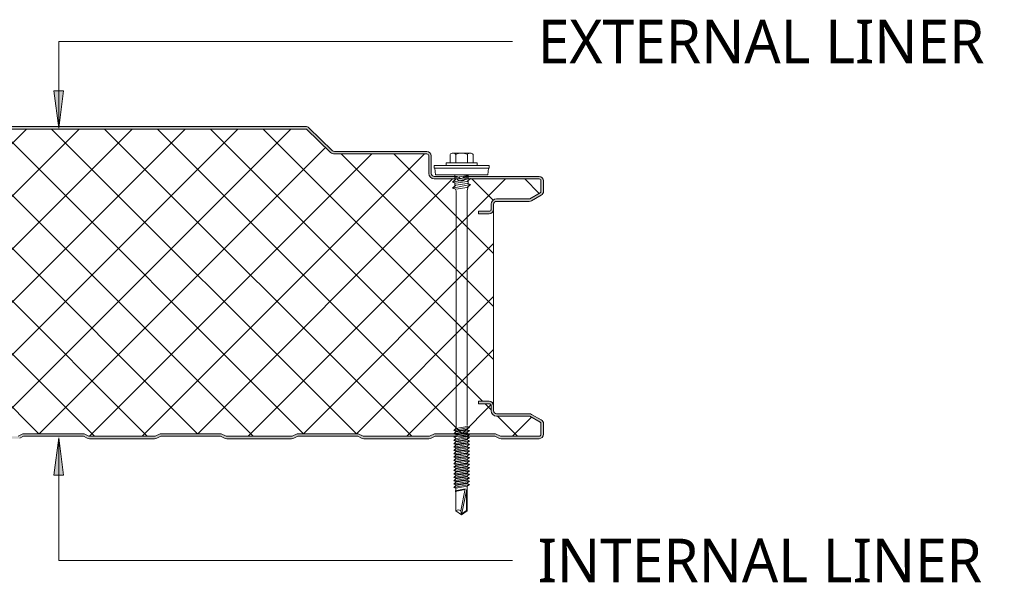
# Model space of a CAD drawing. Header units: millimetres. Extents: x 9340 to 17552, y -5453 to 669.
# Tile 4 of 10: x 10270 to 10665, y -5431 to -5205. Entities that reach past the tile are written whole.
import ezdxf

# ---------------------------------------------------------------- set-up
doc = ezdxf.new("R2010")
doc.units = ezdxf.units.MM
doc.layers.add('A-DETL-GENF', color=92, linetype='Continuous', lineweight=13)
doc.layers.add('G-ANNO-TEXT', color=231, linetype='Continuous', lineweight=9)
doc.styles.add('Yu Gothic_1', font='Yu Gothic.ttf', dxfattribs={"height": 17.5})

# ---------------------------------------------------------------- blocks, each defined once
blk = doc.blocks.new('HFX 1000 - 1 RIB - FINELINE - HFX 1000 125mm - 1 RIB - FINELINE-4408352-ALL PANELS 2')
at = {"layer": 'A-DETL-GENF'}
h = blk.add_hatch(color=256, dxfattribs=at)
h.paths.add_polyline_path([(1.8, 0), (17.49, 0.06), (17.94, 0.22), (19.5, 1), (43.5, 1), (45.51, 0.06), (46, 0), (72.49, 0.06), (72.94, 0.22), (74.5, 1), (98.5, 1), (100.51, 0.06), (101, 0), (127.49, 0.06), (127.94, 0.22), (129.5, 1), (153.5, 1), (155.51, 0.06), (156, 0), (182.49, 0.06), (182.94, 0.22), (184.5, 1), (208.5, 1), (210.51, 0.06), (211, 0), (237.49, 0.06), (237.94, 0.22), (239.56, 1), (263.5, 1), (265.51, 0.06), (266, 0), (292.49, 0.06), (292.94, 0.22), (294.5, 1), (318.5, 1), (320.51, 0.06), (321, 0), (347.49, 0.06), (347.94, 0.22), (349.5, 1), (373.5, 1), (375.51, 0.06), (376, 0), (402.49, 0.06), (402.99, 0.24), (404.5, 1), (428.5, 1), (430.51, 0.06), (431, 0), (457.49, 0.06), (457.94, 0.22), (459.5, 1), (483.5, 1), (485.51, 0.06), (486, 0), (512.49, 0.06), (512.94, 0.22), (514.5, 1), (538.5, 1), (540.51, 0.06), (541, 0), (567.49, 0.06), (567.94, 0.22), (569.5, 1), (593.5, 1), (595.51, 0.06), (596, 0), (622.49, 0.06), (622.94, 0.22), (624.5, 1), (648.5, 1), (650.51, 0.06), (651, 0), (677.49, 0.06), (677.94, 0.22), (679.5, 1), (703.5, 1), (705.51, 0.06), (706, 0), (732.49, 0.06), (732.94, 0.22), (734.5, 1), (758.5, 1), (760.51, 0.06), (761, 0), (787.49, 0.06), (787.94, 0.22), (789.5, 1), (813.5, 1), (815.51, 0.06), (816, 0), (842.49, 0.06), (842.94, 0.22), (844.5, 1), (868.5, 1), (870.51, 0.06), (871, 0), (897.49, 0.06), (897.94, 0.22), (899.5, 1), (923.5, 1), (925.51, 0.06), (926, 0), (952.49, 0.06), (952.94, 0.22), (954.5, 1), (978.5, 1), (980.51, 0.06), (981, 0), (996.6, 0.05), (996.67, 0.06), (997.1, 0.24), (997.48, 0.53), (997.76, 0.9), (997.94, 1.33), (998, 2.18), (998, 5.96), (997.9, 6.53), (997.76, 6.86), (997.48, 7.23), (997, 7.58), (993.22, 9.76), (992.69, 9.95), (992.32, 10), (978.89, 10.04), (978.6, 10.16), (978.35, 10.35), (978.16, 10.6), (978.04, 10.89), (978, 11.2), (977.99, 13.32), (977.9, 13.77), (977.76, 14.1), (977.48, 14.47), (977, 14.8), (976.51, 14.96), (975.92, 15), (972, 15), (972, 14), (976.41, 13.97), (976.77, 13.77), (976.98, 13.41), (977, 13.2), (977, 11.2), (977.08, 10.63), (977.3, 10.1), (977.65, 9.64), (978.1, 9.29), (978.74, 9.06), (979.2, 9), (992.54, 9), (996.77, 6.53), (996.98, 6.17), (997, 5.96), (996.98, 1.59), (996.77, 1.23), (996.41, 1.03), (996.2, 1), (980.74, 1), (978.63, 2), (954.27, 2), (952.27, 1), (925.74, 1), (923.74, 2), (899.27, 2), (897.27, 1), (870.74, 1), (868.74, 2), (844.27, 2), (842.27, 1), (815.74, 1), (813.74, 2), (789.27, 2), (787.27, 1), (760.74, 1), (758.74, 2), (734.27, 2), (732.27, 1), (705.74, 1), (703.74, 2), (679.27, 2), (677.27, 1), (650.74, 1), (648.74, 2), (624.27, 2), (622.27, 1), (595.74, 1), (593.74, 2), (569.27, 2), (567.27, 1), (540.74, 1), (538.74, 2), (514.27, 2), (512.27, 1), (485.74, 1), (483.74, 2), (459.27, 2), (457.27, 1), (430.74, 1), (428.74, 2), (404.27, 2), (402.27, 1), (375.74, 1), (373.74, 2), (349.27, 2), (347.27, 1), (320.74, 1), (318.74, 2), (294.27, 2), (292.27, 1), (265.74, 1), (263.74, 2), (239.27, 2), (237.27, 1), (210.74, 1), (208.74, 2), (184.27, 2), (182.27, 1), (155.74, 1), (153.74, 2), (129.27, 2), (127.27, 1), (100.74, 1), (98.74, 2), (74.27, 2), (72.27, 1), (45.74, 1), (43.74, 2), (19.27, 2), (17.27, 1), (1.59, 1.03), (1.23, 1.23), (1.03, 1.59), (1, 2), (1, 9.3), (0.93, 9.87), (0.71, 10.4), (0.36, 10.86), (-0.1, 11.21), (-0.63, 11.43), (-1.2, 11.5), (-20.41, 11.53), (-20.77, 11.73), (-20.97, 12.09), (-21, 12.3), (-20.97, 13.41), (-20.77, 13.77), (-20.41, 13.97), (-20.2, 14), (-16, 14), (-16, 15), (-20.41, 14.97), (-20.67, 14.94), (-21.1, 14.76), (-21.47, 14.47), (-21.8, 14), (-21.94, 13.67), (-22, 13.2), (-21.99, 12.21), (-21.9, 11.73), (-21.76, 11.4), (-21.47, 11.03), (-21, 10.7), (-20.67, 10.56), (-20.2, 10.5), (-0.89, 10.46), (-0.6, 10.34), (-0.35, 10.15), (-0.1, 9.75), (-0.04, 9.61), (0, 9.3), (0, 1.8), (0.13, 1.18), (0.24, 0.9), (0.53, 0.53), (1, 0.2), (1.33, 0.06), (1.59, 0.03)])
h.paths.add_polyline_path([(972.64, 90.19), (976.2, 90.19), (976.67, 90.26), (977.1, 90.44), (977.48, 90.72), (977.76, 91.09), (977.94, 91.53), (978, 91.99), (978.04, 94.31), (978.16, 94.59), (978.35, 94.84), (978.63, 95.05), (978.89, 95.15), (979.2, 95.19), (992.69, 95.24), (992.79, 95.26), (993.22, 95.44), (997.1, 97.67), (997.48, 97.96), (997.76, 98.33), (997.94, 98.77), (998, 99.23), (998, 103.39), (997.94, 103.86), (997.76, 104.29), (997.48, 104.67), (997, 104.99), (996.63, 105.14), (996.04, 105.19), (966.65, 105.14), (966.33, 105.04), (965.76, 104.67), (965.38, 104.4), (964.92, 104.33), (964.48, 104.48), (963.67, 105.04), (963.32, 105.16), (962.95, 105.19), (953.89, 105.24), (953.6, 105.36), (953.35, 105.55), (953.1, 105.94), (953.04, 106.08), (953, 106.39), (953, 113.39), (952.94, 113.86), (952.65, 114.44), (952.48, 114.67), (952, 114.99), (951.67, 115.13), (951.2, 115.19), (913.85, 115.23), (913.56, 115.35), (913.01, 115.83), (903.64, 124.89), (903.55, 124.96), (902.99, 125.15), (902.66, 125.19), (452.34, 125.15), (452.11, 125.1), (451.78, 124.96), (451.41, 124.68), (441.73, 115.34), (441.29, 115.21), (441.17, 115.19), (413.85, 115.23), (413.56, 115.35), (413.07, 115.77), (403.62, 124.91), (403.36, 125.04), (402.99, 125.15), (402.66, 125.19), (-47.66, 125.15), (-47.79, 125.14), (-48.22, 124.96), (-48.59, 124.68), (-55.75, 117.65), (-55.95, 117.11), (-55.98, 116.71), (-55.98, 116.56), (-55.88, 116.19), (-55.7, 115.86), (-55.44, 115.58), (-55.13, 115.37), (-54.54, 115.21), (-53.99, 115.19), (-26.2, 115.15), (-0.56, 107.27), (-0.33, 107.09), (-0.15, 106.85), (-0.04, 106.56), (0, 106.26), (-0.04, 96.08), (-0.16, 95.79), (-0.35, 95.55), (-0.63, 95.34), (-0.89, 95.24), (-1.2, 95.19), (-20.41, 95.17), (-20.67, 95.13), (-21.1, 94.95), (-21.47, 94.67), (-21.8, 94.19), (-21.94, 93.86), (-22, 93.39), (-22, 91.99), (-21.94, 91.53), (-21.76, 91.09), (-21.47, 90.72), (-21.1, 90.44), (-20.67, 90.26), (-20.2, 90.19), (-16, 90.19), (-16, 91.19), (-20.41, 91.22), (-20.77, 91.43), (-20.97, 91.79), (-21, 91.99), (-20.97, 93.6), (-20.77, 93.96), (-20.41, 94.17), (-20.2, 94.19), (-1.2, 94.19), (-0.63, 94.27), (-0.1, 94.49), (0.36, 94.84), (0.71, 95.29), (0.93, 95.83), (1, 96.39), (1, 106.26), (0.93, 106.82), (0.72, 107.34), (0.39, 107.79), (-0.05, 108.14), (-0.56, 108.37), (-26.2, 116.19), (-54.54, 116.21), (-54.82, 116.37), (-54.96, 116.6), (-54.99, 116.87), (-54.88, 117.14), (-54.67, 117.37), (-47.66, 124.19), (402.99, 124.19), (412.62, 114.82), (413.07, 114.48), (413.59, 114.27), (414.15, 114.19), (441.17, 114.19), (441.73, 114.27), (442.26, 114.48), (442.71, 114.82), (452.34, 124.19), (902.99, 124.19), (912.62, 114.82), (913.07, 114.48), (913.59, 114.27), (914.15, 114.19), (951.41, 114.17), (951.77, 113.96), (951.98, 113.6), (952, 113.39), (952, 106.39), (952.08, 105.83), (952.3, 105.29), (952.65, 104.84), (953.1, 104.49), (953.63, 104.27), (954.2, 104.19), (963.35, 104.19), (963.67, 103.83), (964.07, 103.56), (964.52, 103.39), (965, 103.33), (965.48, 103.39), (965.93, 103.56), (966.33, 103.83), (966.65, 104.19), (996.41, 104.17), (996.77, 103.96), (996.98, 103.6), (997, 103.39), (996.98, 99.03), (996.77, 98.67), (996.6, 98.54), (992.54, 96.19), (979.2, 96.19), (978.63, 96.12), (978.1, 95.9), (977.65, 95.55), (977.3, 95.09), (977.08, 94.56), (977, 93.99), (976.98, 91.79), (976.77, 91.43), (976.41, 91.22), (976.2, 91.19), (972, 91.19), (972, 90.19), (972.58, 90.19)])
h = blk.add_hatch(dxfattribs=at)
h.set_pattern_fill('FP_4', color=256, style=0, pattern_type=2)
h.set_pattern_definition([(45, (-9482.213, 5373.234), (-10.606602, 10.606602), []), (135, (-9482.213, 5373.234), (-10.606602, -10.606602), [])])
h.paths.add_polyline_path([(1.8, 1), (17.27, 1), (19.27, 2), (43.74, 2), (45.74, 1), (72.27, 1), (74.27, 2), (98.74, 2), (100.74, 1), (127.27, 1), (129.27, 2), (153.74, 2), (155.74, 1), (182.27, 1), (184.27, 2), (208.74, 2), (210.74, 1), (237.27, 1), (239.27, 2), (263.74, 2), (265.74, 1), (292.27, 1), (294.27, 2), (318.74, 2), (320.74, 1), (347.27, 1), (349.27, 2), (373.74, 2), (375.74, 1), (402.27, 1), (404.27, 2), (428.74, 2), (430.74, 1), (457.27, 1), (459.27, 2), (483.74, 2), (485.74, 1), (512.27, 1), (514.27, 2), (538.74, 2), (540.74, 1), (567.27, 1), (569.27, 2), (593.74, 2), (595.74, 1), (622.27, 1), (624.27, 2), (648.74, 2), (650.74, 1), (677.27, 1), (679.27, 2), (703.74, 2), (705.74, 1), (732.27, 1), (734.27, 2), (758.74, 2), (760.74, 1), (787.27, 1), (789.27, 2), (813.74, 2), (815.74, 1), (842.27, 1), (844.27, 2), (868.74, 2), (870.74, 1), (897.27, 1), (899.27, 2), (923.74, 2), (925.74, 1), (952.27, 1), (954.27, 2), (978.74, 2), (980.74, 1), (996.41, 1.03), (996.77, 1.23), (996.9, 1.4), (997, 1.8), (997, 5.96), (996.9, 6.36), (996.6, 6.65), (992.54, 9), (979.2, 9), (978.63, 9.07), (978.1, 9.29), (977.65, 9.64), (977.3, 10.1), (977.08, 10.63), (977, 11.2), (977, 13.2), (976.9, 13.6), (976.6, 13.89), (976.2, 14), (972, 14), (972, 15), (976.2, 15), (976.67, 14.94), (977.1, 14.76), (977.48, 14.47), (977.76, 14.1), (977.94, 13.67), (978, 13.2), (978, 91.99), (977.94, 91.53), (977.76, 91.09), (977.48, 90.72), (977.1, 90.44), (976.67, 90.26), (976.2, 90.19), (972, 90.19), (972, 91.19), (976.41, 91.22), (976.77, 91.43), (976.9, 91.59), (977, 91.99), (977, 93.99), (977.08, 94.56), (977.3, 95.09), (977.65, 95.55), (978.1, 95.9), (978.63, 96.12), (979.2, 96.19), (992.54, 96.19), (996.77, 98.67), (996.9, 98.83), (997, 99.23), (997, 103.39), (996.9, 103.79), (996.6, 104.09), (996.2, 104.19), (966.65, 104.19), (966.33, 103.83), (965.93, 103.56), (965.48, 103.39), (965, 103.33), (964.52, 103.39), (964.07, 103.56), (963.67, 103.83), (963.35, 104.19), (954.2, 104.19), (953.63, 104.27), (953.1, 104.49), (952.65, 104.84), (952.3, 105.29), (952.08, 105.83), (952, 106.39), (952, 113.39), (951.9, 113.79), (951.6, 114.09), (951.2, 114.19), (914.15, 114.19), (913.59, 114.27), (913.07, 114.48), (912.62, 114.82), (902.99, 124.19), (452.34, 124.19), (442.71, 114.82), (442.26, 114.48), (441.73, 114.27), (441.17, 114.19), (414.15, 114.19), (413.59, 114.27), (413.07, 114.48), (412.62, 114.82), (402.99, 124.19), (-47.66, 124.19), (-54.91, 117.11), (-54.97, 116.99), (-54.95, 116.57), (-54.79, 116.34), (-54.54, 116.21), (-54.4, 116.19), (-26.2, 116.19), (-0.56, 108.37), (-0.05, 108.14), (0.39, 107.79), (0.72, 107.34), (0.93, 106.82), (1, 106.26), (1, 96.39), (0.93, 95.83), (0.71, 95.29), (0.36, 94.84), (-0.1, 94.49), (-0.63, 94.27), (-1.2, 94.19), (-20.41, 94.17), (-20.77, 93.96), (-20.89, 93.79), (-21, 93.39), (-21, 91.99), (-20.89, 91.59), (-20.6, 91.3), (-20.2, 91.19), (-16, 91.19), (-16, 90.19), (-20.2, 90.19), (-20.67, 90.26), (-21.1, 90.44), (-21.47, 90.72), (-21.76, 91.09), (-21.94, 91.53), (-22, 91.99), (-22, 13.2), (-21.94, 13.67), (-21.76, 14.1), (-21.47, 14.47), (-21.1, 14.76), (-20.67, 14.94), (-20.2, 15), (-16, 15), (-16, 14), (-20.41, 13.97), (-20.77, 13.77), (-20.89, 13.6), (-21, 13.2), (-21, 12.3), (-20.89, 11.9), (-20.6, 11.61), (-20.2, 11.5), (-1.2, 11.5), (-0.63, 11.43), (-0.1, 11.21), (0.36, 10.86), (0.71, 10.4), (0.93, 9.87), (1, 9.3), (1, 1.8), (1.11, 1.4), (1.4, 1.11), (1.59, 1.03)])
for p, q in [((902.66, 125.19), (652.66, 125.19)), ((902.99, 124.19), (652.66, 124.19)), ((912.62, 114.82), (902.99, 124.19)), ((913.31, 115.53), (903.92, 124.68)), ((951.2, 115.19), (914.15, 115.19)), ((961.68, 114.51), (968.64, 114.51)), ((951.2, 114.19), (914.15, 114.19)), ((952, 106.39), (952, 113.39)), ((953, 106.39), (953, 113.39)), ((971.41, 110.66), (958.91, 110.66)), ((958.91, 110.66), (958.91, 109.51)), ((960.52, 113.99), (960.52, 110.66)), ((962.84, 113.99), (962.84, 110.66)), ((967.48, 113.99), (967.48, 110.66)), ((969.8, 113.99), (969.8, 110.66)), ((971.41, 109.51), (971.41, 110.66)), ((976.16, 109.51), (954.16, 109.51)), ((954.16, 109.51), (954.16, 108.51)), ((954.16, 108.51), (976.16, 108.51)), ((954.41, 108.51), (954.63, 105.82)), ((975.69, 105.82), (975.91, 108.51)), ((976.16, 108.51), (976.16, 109.51)), ((962.95, 105.19), (954.2, 105.19)), ((963.35, 104.19), (954.2, 104.19)), ((975.69, 105.82), (954.63, 105.82)), ((961.55, 102.89), (968.77, 104.3)), ((962.91, 104.07), (961.55, 102.89)), ((962.91, 102.43), (961.55, 102.89)), ((962.47, 105.82), (962.47, 103.69)), ((967.86, 105.56), (962.47, 104.73)), ((967.86, 104.83), (962.91, 104.07)), ((967.41, 103.12), (962.91, 102.43)), ((996.2, 104.19), (966.65, 104.19)), ((996.2, 105.19), (967.05, 105.19)), ((968.77, 104.3), (967.41, 103.12)), ((967.77, 103.43), (967.77, 102.26)), ((967.86, 105.82), (967.86, 104.12)), ((997, 99.23), (997, 103.39)), ((998, 99.23), (998, 103.39)), ((961.55, 100.52), (968.77, 101.92)), ((962.91, 101.7), (961.55, 100.52)), ((961.55, 100.52), (962.91, 100.05)), ((962.47, 102.58), (962.47, 101.32)), ((962.6, 100.16), (962.92, 99.43)), ((967.41, 102.39), (962.91, 101.7)), ((962.91, 100.05), (967.41, 100.74)), ((962.92, 99.43), (962.92, 4.43)), ((968.77, 101.92), (967.41, 102.39)), ((967.41, 100.74), (968.77, 101.92)), ((967.42, 99.47), (967.79, 101.08)), ((967.42, 5.25), (967.42, 99.47)), ((979.2, 96.19), (992.54, 96.19)), ((979.2, 95.19), (992.32, 95.19)), ((992.54, 96.19), (996.6, 98.54)), ((993.22, 95.44), (997.1, 97.67)), ((972, 90.19), (972, 91.19)), ((972, 91.19), (976.2, 91.19)), ((977, 91.99), (977, 93.99)), ((978, 91.99), (978, 93.99)), ((978, 13.2), (978, 91.99)), ((976.2, 90.19), (972, 90.19)), ((972, 14), (972, 15)), ((972, 15), (976.2, 15)), ((976.2, 14), (972, 14)), ((977, 11.2), (977, 13.2)), ((978, 11.2), (978, 13.2)), ((992.32, 10), (979.2, 10)), ((992.54, 9), (979.2, 9)), ((996.6, 6.65), (992.54, 9)), ((997.1, 7.52), (993.22, 9.76)), ((962.01, 3.34), (968.31, 4.56)), ((962.91, 4.12), (962.01, 3.34)), ((962.91, 4.12), (967.41, 4.87)), ((968.31, 4.56), (967.41, 4.87)), ((968.31, 4.56), (967.41, 3.78)), ((997, 1.8), (997, 5.96)), ((998, 1.8), (998, 5.96)), ((787.27, 1), (789.27, 2)), ((787.94, 0.22), (789.5, 1)), ((789.27, 2), (813.74, 2)), ((789.5, 1), (813.5, 1)), ((813.5, 1), (815.06, 0.22)), ((813.74, 2), (815.74, 1)), ((815.74, 1), (842.27, 1)), ((816, 0), (842.01, 0)), ((842.27, 1), (844.27, 2)), ((842.94, 0.22), (844.5, 1)), ((844.27, 2), (868.74, 2)), ((844.5, 1), (868.5, 1)), ((868.5, 1), (870.06, 0.22)), ((868.74, 2), (870.74, 1)), ((870.74, 1), (897.27, 1)), ((871, 0), (897.01, 0)), ((897.27, 1), (899.27, 2)), ((897.94, 0.22), (899.5, 1)), ((899.27, 2), (923.74, 2)), ((899.5, 1), (923.5, 1)), ((923.5, 1), (925.06, 0.22)), ((923.74, 2), (925.74, 1)), ((925.74, 1), (952.27, 1)), ((926, 0), (952.01, 0)), ((952.27, 1), (954.27, 2)), ((952.94, 0.22), (954.5, 1)), ((954.27, 2), (978.74, 2)), ((954.5, 1), (978.5, 1)), ((962.01, 3.34), (962.91, 3.03)), ((962.01, 1.99), (968.31, 3.22)), ((962.91, 2.77), (962.01, 1.99)), ((962.01, 1.99), (962.91, 1.68)), ((962.01, 0.65), (963.11, 0.86)), ((962.01, 0.65), (962.91, 0.34)), ((962.91, 0.08), (962.01, -0.7)), ((962.4, 0.72), (962.99, 1.19)), ((962.91, 3.03), (967.41, 3.78)), ((967.41, 3.53), (962.91, 2.77)), ((967.41, 2.44), (962.91, 1.68)), ((967.41, 2.18), (962.91, 1.43)), ((962.91, 0.08), (963.76, 0.22)), ((962.92, 0.82), (968.31, 1.87)), ((963.76, 0.22), (967.41, 0.83)), ((968.31, 0.52), (964.26, -0.26)), ((968.31, 0.52), (967.18, 0.91)), ((968.31, 1.87), (967.24, 0.81)), ((968.31, 3.22), (967.41, 3.53)), ((968.31, 3.22), (967.41, 2.44)), ((968.31, 1.87), (967.41, 2.18)), ((968.31, 0.52), (967.41, -0.26)), ((978.5, 1), (980.06, 0.22)), ((978.74, 2), (980.74, 1)), ((980.74, 1), (996.2, 1)), ((981, 0), (996.2, 0)), ((964.26, -0.26), (962.01, -0.7)), ((962.01, -0.7), (962.91, -1.01)), ((962.91, -1.27), (962.01, -2.05)), ((962.01, -2.05), (965.4, -1.39)), ((962.01, -2.05), (962.91, -2.36)), ((962.01, -3.39), (966.55, -2.51)), ((962.91, -2.61), (962.01, -3.39)), ((962.01, -3.39), (962.91, -3.7)), ((962.91, -1.01), (964.71, -0.71)), ((964.93, -0.93), (962.91, -1.27)), ((965.88, -1.86), (962.91, -2.36)), ((966.11, -2.08), (962.91, -2.61)), ((962.91, -3.7), (967.06, -3.01)), ((964.93, -3.62), (962.91, -3.96)), ((964.71, -0.71), (967.41, -0.26)), ((967.41, -0.51), (965.25, -0.87)), ((967.41, -3.21), (965.25, -3.57)), ((965.4, -1.39), (968.31, -0.82)), ((965.4, -4.08), (968.31, -3.52)), ((967.41, -1.6), (965.88, -1.86)), ((967.41, -1.86), (966.11, -2.08)), ((966.55, -2.51), (968.31, -2.17)), ((968.31, -2.17), (967.38, -2.96)), ((968.31, -0.82), (967.41, -0.51)), ((968.31, -0.82), (967.41, -1.6)), ((968.31, -2.17), (967.41, -1.86)), ((968.31, -3.52), (967.41, -3.21)), ((968.31, -3.52), (967.41, -4.3)), ((962.91, -3.96), (962.01, -4.74)), ((962.01, -4.74), (965.4, -4.08)), ((962.01, -4.74), (962.91, -5.05)), ((962.91, -5.31), (962.01, -6.09)), ((962.01, -6.09), (965.4, -5.43)), ((962.01, -6.09), (962.91, -6.4)), ((962.91, -6.65), (962.01, -7.43)), ((962.01, -7.43), (965.4, -6.77)), ((962.01, -7.43), (962.91, -7.74)), ((965.88, -4.55), (962.91, -5.05)), ((964.93, -4.97), (962.91, -5.31)), ((965.88, -5.9), (962.91, -6.4)), ((964.93, -6.31), (962.91, -6.65)), ((965.88, -7.25), (962.91, -7.74)), ((964.93, -7.66), (962.91, -8)), ((967.41, -4.56), (965.25, -4.92)), ((967.41, -5.9), (965.25, -6.26)), ((967.41, -7.25), (965.25, -7.61)), ((965.4, -5.43), (968.31, -4.87)), ((965.4, -6.77), (968.31, -6.21)), ((965.4, -8.12), (968.31, -7.56)), ((967.41, -4.3), (965.88, -4.55)), ((967.41, -5.65), (965.88, -5.9)), ((967.41, -6.99), (965.88, -7.25)), ((968.31, -4.87), (967.41, -4.56)), ((968.31, -4.87), (967.41, -5.65)), ((968.31, -6.21), (967.41, -5.9)), ((968.31, -6.21), (967.41, -6.99)), ((968.31, -7.56), (967.41, -7.25)), ((968.31, -7.56), (967.41, -8.34)), ((962.91, -8), (962.01, -8.78)), ((962.01, -8.78), (965.4, -8.12)), ((962.01, -8.78), (962.91, -9.09)), ((962.91, -9.35), (962.01, -10.13)), ((962.01, -10.13), (965.4, -9.47)), ((962.01, -10.13), (962.91, -10.44)), ((962.91, -10.69), (962.01, -11.47)), ((962.01, -11.47), (965.4, -10.81)), ((962.01, -11.47), (962.91, -11.78)), ((965.88, -8.59), (962.91, -9.09)), ((964.93, -9.01), (962.91, -9.35)), ((965.88, -9.94), (962.91, -10.44)), ((964.93, -10.35), (962.91, -10.69)), ((965.88, -11.29), (962.91, -11.78)), ((964.93, -11.7), (962.91, -12.04)), ((967.41, -8.59), (965.25, -8.95)), ((967.41, -9.94), (965.25, -10.3)), ((967.41, -11.29), (965.25, -11.65)), ((965.4, -9.47), (968.31, -8.9)), ((965.4, -10.81), (968.31, -10.25)), ((965.4, -12.16), (968.31, -11.6)), ((967.41, -8.34), (965.88, -8.59)), ((967.41, -9.68), (965.88, -9.94)), ((967.41, -11.03), (965.88, -11.29)), ((968.31, -8.9), (967.41, -8.59)), ((968.31, -8.9), (967.41, -9.68)), ((968.31, -10.25), (967.41, -9.94)), ((968.31, -10.25), (967.41, -11.03)), ((968.31, -11.6), (967.41, -11.29)), ((968.31, -11.6), (967.41, -12.38)), ((962.91, -12.04), (962.01, -12.82)), ((962.01, -12.82), (965.4, -12.16)), ((962.01, -12.82), (962.91, -13.13)), ((962.91, -13.39), (962.01, -14.17)), ((962.01, -14.17), (965.4, -13.51)), ((962.01, -14.17), (962.91, -14.48)), ((962.91, -14.73), (962.01, -15.51)), ((962.01, -15.51), (965.4, -14.85)), ((962.01, -15.51), (962.91, -15.82)), ((965.88, -12.63), (962.91, -13.13)), ((964.93, -13.05), (962.91, -13.39)), ((965.88, -13.98), (962.91, -14.48)), ((964.93, -14.39), (962.91, -14.73)), ((965.88, -15.33), (962.91, -15.82)), ((964.93, -15.74), (962.91, -16.08)), ((967.41, -12.63), (965.25, -12.99)), ((967.41, -13.98), (965.25, -14.34)), ((967.41, -15.33), (965.25, -15.69)), ((965.4, -13.51), (968.31, -12.94)), ((965.4, -14.85), (968.31, -14.29)), ((965.4, -16.2), (968.31, -15.64)), ((967.41, -12.38), (965.88, -12.63)), ((967.41, -13.72), (965.88, -13.98)), ((967.41, -15.07), (965.88, -15.33)), ((968.31, -12.94), (967.41, -12.63)), ((968.31, -12.94), (967.41, -13.72)), ((968.31, -14.29), (967.41, -13.98)), ((968.31, -14.29), (967.41, -15.07)), ((968.31, -15.64), (967.41, -15.33)), ((968.31, -15.64), (967.41, -16.42)), ((962.91, -16.08), (962.01, -16.86)), ((962.01, -16.86), (965.4, -16.2)), ((962.01, -16.86), (962.91, -17.17)), ((962.91, -17.43), (962.01, -18.21)), ((962.01, -18.21), (965.4, -17.55)), ((962.01, -18.21), (962.91, -18.52)), ((962.91, -18.77), (962.01, -19.55)), ((962.01, -19.55), (965.4, -18.89)), ((962.01, -19.55), (962.91, -19.86)), ((965.88, -16.67), (962.91, -17.17)), ((964.93, -17.09), (962.91, -17.43)), ((965.88, -18.02), (962.91, -18.52)), ((964.93, -18.43), (962.91, -18.77)), ((965.88, -19.37), (962.91, -19.86)), ((967.41, -16.67), (965.25, -17.03)), ((967.41, -18.02), (965.25, -18.38)), ((965.4, -17.55), (968.31, -16.98)), ((965.4, -18.89), (968.31, -18.33)), ((967.41, -16.42), (965.88, -16.67)), ((967.41, -17.76), (965.88, -18.02)), ((967.41, -19.11), (965.88, -19.37)), ((968.31, -16.98), (967.41, -16.67)), ((968.31, -16.98), (967.41, -17.76)), ((968.31, -18.33), (967.41, -18.02)), ((968.31, -18.33), (967.41, -19.11)), ((967.41, -28.95), (967.41, -19.11)), ((966.65, -20.13), (962.52, -20.86)), ((962.58, -21.18), (966.59, -20.4)), ((962.91, -19.86), (962.91, -20.79)), ((962.91, -21.38), (962.91, -28.95)), ((964.82, -28.95), (966.65, -20.13)), ((967.29, -20.27), (965.16, -30.52)), ((967.15, -20.95), (967.15, -28.81)), ((962.91, -28.95), (965.16, -30.52)), ((965.16, -30.52), (964.82, -28.95)), ((965.16, -30.52), (967.41, -28.95)), ((967.15, -28.81), (965.24, -30.15))]:
    blk.add_line(p, q, dxfattribs=at)
for centre, radius, start, end in [((902.66, 123.39), 1.8, 45.7585, 90), ((914.15, 116.39), 2.2, 225.7585, 270), ((914.15, 116.39), 1.2, 225.7585, 270), ((951.2, 113.39), 1.8, 360, 90), ((961.68, 112.97), 1.54, 41.3319, 138.6681), ((965.16, 109.12), 5.39, 64.5175, 115.4825), ((968.64, 112.97), 1.54, 41.3319, 138.6681), ((951.2, 113.39), 0.8, 0, 90), ((951.2, 113.39), 0.8, 360, 30), ((954.2, 106.39), 2.2, 180, 270), ((954.2, 106.39), 1.2, 180, 270), ((962.95, 103.39), 1.8, 42.5574, 90), ((965, 105.33), 2, 214.5, 325.5), ((965, 105.33), 1, 224.7187, 319.1076), ((967.05, 103.39), 1.8, 90, 135.2998), ((996.2, 103.39), 1.8, 360, 90), ((996.2, 103.39), 0.8, 0, 90), ((996.2, 103.39), 0.8, 360, 30), ((996.2, 99.23), 0.8, 300, 360), ((996.2, 99.23), 0.8, 330, 360), ((996.2, 99.23), 1.8, 300, 0), ((979.2, 93.99), 2.2, 90, 180), ((979.2, 93.99), 1.2, 90, 180), ((992.32, 96.99), 1.8, 270, 300), ((976.2, 91.99), 1.8, 270, 360), ((976.2, 91.99), 0.8, 270, 360), ((976.2, 91.99), 0.8, 330, 0), ((976.2, 13.2), 1.8, 0, 90), ((976.2, 13.2), 0.8, 0, 90), ((976.2, 13.2), 0.8, 360, 30), ((979.2, 11.2), 2.2, 180, 270), ((979.2, 11.2), 1.2, 180, 270), ((992.32, 8.2), 1.8, 60, 90), ((996.2, 5.96), 0.8, 360, 60), ((996.2, 5.96), 0.8, 360, 30), ((996.2, 5.96), 1.8, 0, 60), ((816, 2.1), 2.1, 243.4349, 270), ((842.01, 2.1), 2.1, 270, 296.5651), ((871, 2.1), 2.1, 243.4349, 270), ((897.01, 2.1), 2.1, 270, 296.5651), ((926, 2.1), 2.1, 243.4349, 270), ((952.01, 2.1), 2.1, 270, 296.5651), ((981, 2.1), 2.1, 243.4349, 270), ((996.2, 1.8), 1.8, 270, 0), ((996.2, 1.8), 0.8, 270, 0), ((996.2, 1.8), 0.8, 330, 0), ((963.86, -29.98), 1.41, 47.2756, 132.7244)]:
    blk.add_arc(centre, radius, start, end, dxfattribs=at)

msp = doc.modelspace()

# ---------------------------------------------------------------- hatches: boundary and pattern name
at = {"layer": 'G-ANNO-TEXT'}
for points in [[(10285.81, -5248.73), (10287.79, -5233.73), (10283.84, -5233.73)], [(10285.81, -5372.89), (10283.84, -5387.89), (10287.79, -5387.89)]]:
    msp.add_hatch(color=7, dxfattribs=at).paths.add_polyline_path(points)

# ---------------------------------------------------------------- linework, layer by layer
at = {"layer": 'G-ANNO-TEXT', "color": 7}
for p, q in [((10285.81, -5213.94), (10467.72, -5213.94)), ((10285.81, -5248.73), (10285.81, -5213.94)), ((10287.79, -5233.73), (10283.84, -5233.73)), ((10283.84, -5233.73), (10285.81, -5248.73)), ((10285.81, -5248.73), (10287.79, -5233.73)), ((10285.81, -5372.89), (10283.84, -5387.89)), ((10287.79, -5387.89), (10285.81, -5372.89)), ((10285.81, -5372.89), (10285.81, -5422.08)), ((10283.84, -5387.89), (10287.79, -5387.89)), ((10285.81, -5422.08), (10467.72, -5422.08))]:
    msp.add_line(p, q, dxfattribs=at)

# ---------------------------------------------------------------- block references
at = {"layer": 'A-DETL-GENF'}
msp.add_blockref('HFX 1000 - 1 RIB - FINELINE - HFX 1000 125mm - 1 RIB - FINELINE-4408352-ALL PANELS 2', (9482.21, -5373.23), dxfattribs=at)

# ---------------------------------------------------------------- texts
at = {"layer": 'G-ANNO-TEXT', "color": 7, "char_height": 17.5, "attachment_point": 1, "style": 'Yu Gothic_1', "bg_fill": 3, "box_fill_scale": 1.25, "bg_fill_color": 9, "bg_fill_true_color": 13158600, "bg_fill_transparency": 0}
for s, insert, width in [('EXTERNAL LINER', (10477.88, -5205.19), 232.4894), ('INTERNAL LINER', (10477.88, -5413.33), 226.0759)]:
    msp.add_mtext(s, dxfattribs=dict(at, insert=insert, width=width))

doc.saveas('drawing.dxf')
